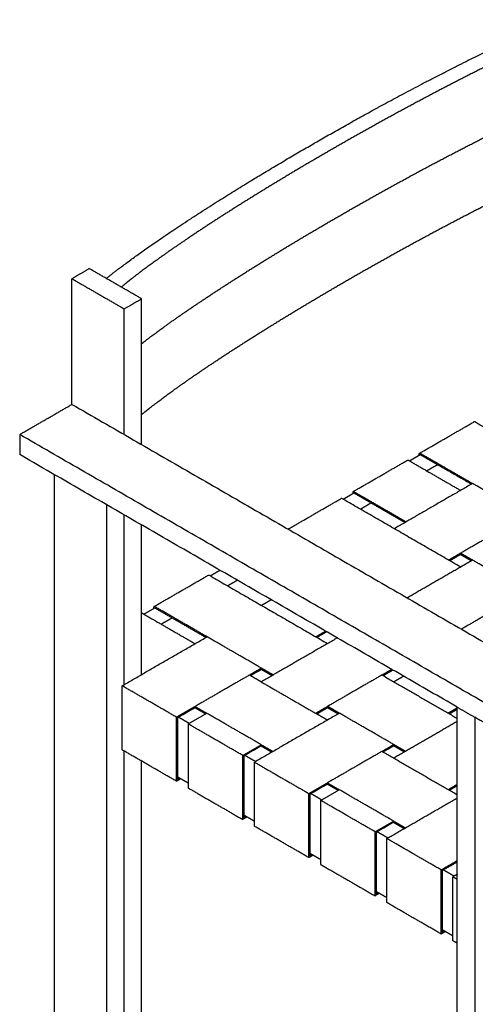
# Model space of a CAD drawing. Header units: millimetres. Extents: x -1859 to 1859, y -494 to 494.
# Tile 2 of 5: x -1859 to -1563, y -160 to 480. Entities that reach past the tile are written whole.
import ezdxf

# ---------------------------------------------------------------- set-up
doc = ezdxf.new("R2010")
doc.units = ezdxf.units.MM
doc.layers.add('Défaut', color=7, linetype='Continuous', true_color=0x000000)
doc.layers.add('Make2D$Visible$Courbes', color=7, linetype='Continuous', true_color=0x000000)

msp = doc.modelspace()

# ---------------------------------------------------------------- linework, layer by layer
at = {"layer": 'Défaut'}
for points in [[(-1597.89, 196.78), (-1598.26, 196.99)], [(-1641.02, 171.88), (-1641.39, 172.09)], [(-1770.42, 97.17), (-1770.79, 97.38)]]:
    msp.add_lwpolyline(points, dxfattribs=at)
at = {"layer": 'Make2D$Visible$Courbes', "color": 18, "lineweight": -3, "true_color": 0x000000}
for points in [[(-1605.33, 192.91), (-1598.26, 196.99)], [(-1648.46, 168.01), (-1641.39, 172.09)], [(-1777.86, 93.3), (-1770.79, 97.38)]]:
    msp.add_lwpolyline(points, dxfattribs=at)
for points, weights, knots in [([(-1498.74, 475.33), (-1503.68, 473.3), (-1506.28, 472.19), (-1508.87, 471.07), (-1511.04, 470.14), (-1519.36, 466.48), (-1534.22, 459.64), (-1553.73, 450.2), (-1574.26, 439.84), (-1595.3, 428.84), (-1616.34, 417.49), (-1636.9, 406.08), (-1656.88, 394.7), (-1676.55, 383.19), (-1696.14, 371.43), (-1715.51, 359.45), (-1734.15, 347.55), (-1751.56, 336.01), (-1767.27, 325.12), (-1778.52, 316.89), (-1784.45, 312.31), (-1785.97, 311.12), (-1787.68, 309.77), (-1789.37, 308.42), (-1792.55, 305.85)], [1, 0.999997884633, 0.999995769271, 0.999993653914, 0.999993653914, 0.999993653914, 0.999993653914, 0.999993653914, 0.999993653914, 0.999993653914, 0.999993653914, 0.999993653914, 0.999993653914, 0.999993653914, 0.999993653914, 0.999993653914, 0.999993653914, 0.999993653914, 0.999993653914, 0.999993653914, 0.999993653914, 0.999993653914, 0.999995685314, 0.999997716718, 0.999999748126], [0, 0, 0, 0, 12.196108, 12.196108, 12.196108, 20.119186, 42.812256, 68.054847, 95.201201, 123.538173, 152.356418, 180.983303, 208.737675, 236.476201, 265.095253, 293.915484, 322.26539, 349.436036, 374.713716, 397.451189, 405.456826, 405.456826, 405.456826, 417.393588, 417.393588, 417.393588, 417.393588]), ([(-1779.23, 269.13), (-1777.95, 270.12), (-1772.27, 274.49), (-1761.29, 282.53), (-1745.59, 293.41), (-1728.17, 304.95), (-1709.53, 316.86), (-1690.17, 328.84), (-1670.57, 340.6), (-1650.9, 352.1), (-1630.92, 363.49), (-1610.36, 374.9), (-1589.32, 386.25), (-1568.28, 397.25), (-1547.75, 407.61), (-1528.24, 417.05), (-1513.38, 423.89), (-1505.06, 427.54), (-1502.89, 428.48), (-1500.31, 429.6), (-1497.7, 430.7), (-1492.77, 432.74)], [0.999993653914, 0.999993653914, 0.999993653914, 0.999993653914, 0.999993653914, 0.999993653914, 0.999993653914, 0.999993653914, 0.999993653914, 0.999993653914, 0.999993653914, 0.999993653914, 0.999993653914, 0.999993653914, 0.999993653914, 0.999993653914, 0.999993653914, 0.999993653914, 0.999993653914, 0.999995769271, 0.999997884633, 1], [13.769835, 13.769835, 13.769835, 13.769835, 20.435744, 43.173216, 68.450897, 95.621542, 123.971449, 152.79168, 181.410732, 209.149258, 236.90363, 265.530514, 294.348759, 322.685731, 349.832086, 375.074677, 397.767747, 405.690825, 405.690825, 405.690825, 417.886933, 417.886933, 417.886933, 417.886933]), ([(-1779.32, 223.02), (-1777.03, 224.87), (-1775.62, 226), (-1774.18, 227.12), (-1772.66, 228.32), (-1766.73, 232.89), (-1755.48, 241.12), (-1739.78, 252.01), (-1722.36, 263.55), (-1703.72, 275.45), (-1684.36, 287.43), (-1664.76, 299.2), (-1645.09, 310.7), (-1625.11, 322.09), (-1604.55, 333.5), (-1583.51, 344.84), (-1562.47, 355.84), (-1541.94, 366.2), (-1522.43, 375.64), (-1507.57, 382.49), (-1499.25, 386.14), (-1497.08, 387.08), (-1494.5, 388.19), (-1491.89, 389.3), (-1486.96, 391.33)], [0.99999875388, 0.999997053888, 0.999995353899, 0.999993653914, 0.999993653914, 0.999993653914, 0.999993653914, 0.999993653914, 0.999993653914, 0.999993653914, 0.999993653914, 0.999993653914, 0.999993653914, 0.999993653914, 0.999993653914, 0.999993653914, 0.999993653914, 0.999993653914, 0.999993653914, 0.999993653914, 0.999993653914, 0.999993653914, 0.999995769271, 0.999997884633, 1], [2.440777, 2.440777, 2.440777, 2.440777, 12.430107, 12.430107, 12.430107, 20.435744, 43.173216, 68.450897, 95.621542, 123.971449, 152.79168, 181.410732, 209.149258, 236.90363, 265.530514, 294.348759, 322.685731, 349.832086, 375.074677, 397.767747, 405.690825, 405.690825, 405.690825, 417.886933, 417.886933, 417.886933, 417.886933])]:
    msp.add_rational_spline(points, weights, degree=3, knots=knots, dxfattribs=at)
for points, knots in [([(-1668.13, 398.75), (-1666.92, 399.45), (-1665.7, 400.15), (-1664.47, 400.86), (-1663.01, 401.7), (-1661.53, 402.54), (-1660.05, 403.39), (-1658.56, 404.24), (-1657.06, 405.1), (-1655.55, 405.95), (-1654.04, 406.81), (-1652.52, 407.67), (-1651, 408.53), (-1649.46, 409.4), (-1647.92, 410.27), (-1646.36, 411.14), (-1644.8, 412.02), (-1643.23, 412.9), (-1641.66, 413.77), (-1640.07, 414.66), (-1638.47, 415.55), (-1636.87, 416.44), (-1635.26, 417.33), (-1633.63, 418.23), (-1632, 419.13), (-1630.34, 420.04), (-1628.68, 420.96), (-1627, 421.87), (-1626.38, 422.21), (-1625.76, 422.55), (-1625.13, 422.89), (-1623.41, 423.83), (-1621.69, 424.77), (-1619.96, 425.7), (-1618.19, 426.66), (-1616.41, 427.62), (-1614.63, 428.58), (-1612.81, 429.56), (-1610.99, 430.54), (-1609.16, 431.51), (-1607.17, 432.58), (-1605.17, 433.64), (-1603.18, 434.69), (-1601.16, 435.76), (-1599.15, 436.82), (-1597.13, 437.87), (-1594.99, 439), (-1592.86, 440.11), (-1590.73, 441.21), (-1588.45, 442.39), (-1586.19, 443.56), (-1583.93, 444.72), (-1583.07, 445.16), (-1582.22, 445.6), (-1581.37, 446.03), (-1579.12, 447.18), (-1576.88, 448.32), (-1574.66, 449.44), (-1572.61, 450.48), (-1570.58, 451.5), (-1568.56, 452.51), (-1566.64, 453.46), (-1564.73, 454.41), (-1562.83, 455.35), (-1562.55, 455.48), (-1562.28, 455.62), (-1562.01, 455.75), (-1560.27, 456.61), (-1558.54, 457.46), (-1556.82, 458.3), (-1555.17, 459.1), (-1553.53, 459.89), (-1551.91, 460.67), (-1550.33, 461.44), (-1548.75, 462.19), (-1547.19, 462.93), (-1545.69, 463.65), (-1544.2, 464.36), (-1542.72, 465.05), (-1541.84, 465.47), (-1540.97, 465.88), (-1540.1, 466.28), (-1538.68, 466.95), (-1537.27, 467.6), (-1535.88, 468.25), (-1534.51, 468.88), (-1533.15, 469.5), (-1531.81, 470.11), (-1530.48, 470.72), (-1529.17, 471.31), (-1527.87, 471.9), (-1526.59, 472.47), (-1525.32, 473.04), (-1524.07, 473.6), (-1523.37, 473.91), (-1522.68, 474.21), (-1521.98, 474.52), (-1521.18, 474.87), (-1520.37, 475.23), (-1519.54, 475.59), (-1518.8, 475.91), (-1518.04, 476.24), (-1517.25, 476.58), (-1516.52, 476.9), (-1515.76, 477.22), (-1514.98, 477.55), (-1514.22, 477.88), (-1513.44, 478.21), (-1512.63, 478.55), (-1511.84, 478.89), (-1511.02, 479.24), (-1510.16, 479.6)], [-208.881865, -208.881865, -208.881865, -208.881865, -203.725304, -203.725304, -203.725304, -197.489615, -197.489615, -197.489615, -191.186852, -191.186852, -191.186852, -184.819318, -184.819318, -184.819318, -178.365299, -178.365299, -178.365299, -171.8325, -171.8325, -171.8325, -165.215472, -165.215472, -165.215472, -158.507363, -158.507363, -158.507363, -151.642802, -151.642802, -151.642802, -149.081744, -149.081744, -149.081744, -142.025617, -142.025617, -142.025617, -134.777207, -134.777207, -134.777207, -127.369773, -127.369773, -127.369773, -119.30975, -119.30975, -119.30975, -111.199868, -111.199868, -111.199868, -102.657993, -102.657993, -102.657993, -93.636408, -93.636408, -93.636408, -90.260111, -90.260111, -90.260111, -81.432549, -81.432549, -81.432549, -73.456248, -73.456248, -73.456248, -66.015182, -66.015182, -66.015182, -64.948098, -64.948098, -64.948098, -58.250993, -58.250993, -58.250993, -51.950213, -51.950213, -51.950213, -45.929397, -45.929397, -45.929397, -40.244502, -40.244502, -40.244502, -36.937306, -36.937306, -36.937306, -31.620607, -31.620607, -31.620607, -26.534156, -26.534156, -26.534156, -21.630459, -21.630459, -21.630459, -16.93463, -16.93463, -16.93463, -14.367583, -14.367583, -14.367583, -11.380648, -11.380648, -11.380648, -8.583782, -8.583782, -8.583782, -5.82568, -5.82568, -5.82568, -2.980344, -2.980344, -2.980344, 0, 0, 0, 0]), ([(-1802.24, 311.44), (-1801.89, 311.72), (-1801.54, 312), (-1801.21, 312.27), (-1800.68, 312.69), (-1800.16, 313.1), (-1799.66, 313.49), (-1799.14, 313.9), (-1798.63, 314.3), (-1798.13, 314.69), (-1797.58, 315.12), (-1797.05, 315.54), (-1796.51, 315.95), (-1795.9, 316.42), (-1795.29, 316.89), (-1794.67, 317.37), (-1794.08, 317.81), (-1793.49, 318.26), (-1792.9, 318.71), (-1791.98, 319.4), (-1791.06, 320.09), (-1790.11, 320.8), (-1789.13, 321.53), (-1788.14, 322.26), (-1787.13, 323), (-1786.1, 323.75), (-1785.06, 324.51), (-1784, 325.28), (-1782.92, 326.06), (-1781.82, 326.86), (-1780.7, 327.66), (-1780.47, 327.82), (-1780.24, 327.98), (-1780.02, 328.14), (-1778.86, 328.97), (-1777.68, 329.8), (-1776.49, 330.64), (-1775.26, 331.5), (-1774.01, 332.38), (-1772.75, 333.26), (-1771.45, 334.16), (-1770.13, 335.07), (-1768.8, 335.99), (-1767.42, 336.94), (-1766.01, 337.89), (-1764.59, 338.86), (-1763.91, 339.32), (-1763.22, 339.79), (-1762.52, 340.26), (-1760.96, 341.32), (-1759.38, 342.38), (-1757.78, 343.45), (-1756.05, 344.6), (-1754.29, 345.77), (-1752.51, 346.94), (-1750.62, 348.19), (-1748.71, 349.44), (-1746.77, 350.71), (-1746.27, 351.03), (-1745.76, 351.36), (-1745.25, 351.69), (-1743.27, 352.98), (-1741.27, 354.27), (-1739.25, 355.57), (-1737.37, 356.78), (-1735.47, 357.99), (-1733.57, 359.2), (-1731.75, 360.35), (-1729.92, 361.51), (-1728.08, 362.67), (-1726.37, 363.75), (-1724.64, 364.83), (-1722.91, 365.91), (-1721.23, 366.96), (-1719.55, 368), (-1717.86, 369.05), (-1716.22, 370.06), (-1714.57, 371.08), (-1712.92, 372.09), (-1711.26, 373.11), (-1709.6, 374.13), (-1707.94, 375.14), (-1706.68, 375.91), (-1705.42, 376.68), (-1704.16, 377.44), (-1702.6, 378.39), (-1701.04, 379.33), (-1699.48, 380.27), (-1697.94, 381.19), (-1696.4, 382.12), (-1694.87, 383.04), (-1693.35, 383.95), (-1691.82, 384.86), (-1690.3, 385.76), (-1688.8, 386.65), (-1687.3, 387.54), (-1685.8, 388.43), (-1684.3, 389.31), (-1682.81, 390.19), (-1681.33, 391.06), (-1679.85, 391.93), (-1678.37, 392.8), (-1676.89, 393.66), (-1675.42, 394.52), (-1673.96, 395.38), (-1672.49, 396.22), (-1671.03, 397.07), (-1669.58, 397.91), (-1668.13, 398.75)], [-205.198269, -205.198269, -205.198269, -205.198269, -203.340743, -203.340743, -203.340743, -200.609506, -200.609506, -200.609506, -197.930628, -197.930628, -197.930628, -195.119528, -195.119528, -195.119528, -191.947229, -191.947229, -191.947229, -188.925887, -188.925887, -188.925887, -184.212012, -184.212012, -184.212012, -179.225047, -179.225047, -179.225047, -174.055351, -174.055351, -174.055351, -168.637358, -168.637358, -168.637358, -167.528262, -167.528262, -167.528262, -161.811295, -161.811295, -161.811295, -155.798247, -155.798247, -155.798247, -149.508614, -149.508614, -149.508614, -142.86668, -142.86668, -142.86668, -139.616458, -139.616458, -139.616458, -132.213167, -132.213167, -132.213167, -124.056195, -124.056195, -124.056195, -115.245456, -115.245456, -115.245456, -112.929345, -112.929345, -112.929345, -103.79902, -103.79902, -103.79902, -95.230904, -95.230904, -95.230904, -87.016646, -87.016646, -87.016646, -79.305511, -79.305511, -79.305511, -71.830702, -71.830702, -71.830702, -64.55055, -64.55055, -64.55055, -57.239062, -57.239062, -57.239062, -51.720291, -51.720291, -51.720291, -44.910574, -44.910574, -44.910574, -38.235946, -38.235946, -38.235946, -31.646134, -31.646134, -31.646134, -25.168708, -25.168708, -25.168708, -18.768495, -18.768495, -18.768495, -12.441689, -12.441689, -12.441689, -6.185163, -6.185163, -6.185163, 0, 0, 0, 0])]:
    msp.add_open_spline(points, degree=3, knots=knots, dxfattribs=at)
for points in [[(-1813.27, 317.8), (-1818.92, 314.54), (-1824.58, 311.27)], [(-1779.32, 298.21), (-1796.3, 308.01), (-1813.27, 317.8)], [(-1824.58, 229.62), (-1824.58, 270.45), (-1824.58, 311.27)], [(-1824.58, 311.27), (-1807.61, 301.47), (-1790.64, 291.68)], [(-1790.64, 291.68), (-1784.98, 294.94), (-1779.32, 298.21)], [(-1779.32, 203.5), (-1779.32, 250.85), (-1779.32, 298.21)], [(-1790.64, 210.03), (-1790.64, 250.85), (-1790.64, 291.68)], [(-1858.52, 210.03), (-1841.55, 219.82), (-1824.58, 229.62)], [(-1824.58, 229.62), (-1665.48, 137.77), (-1506.38, 45.91)], [(-1598.73, 197.86), (-1581.06, 208.06), (-1563.39, 218.26)], [(-1485.96, 173.8), (-1524.42, 196), (-1562.89, 218.21)], [(-1858.52, 210.03), (-1858.52, 203.49), (-1858.52, 196.96)], [(-1540.32, 26.32), (-1699.42, 118.17), (-1858.52, 210.03)], [(-1574.26, 32.85), (-1716.39, 114.91), (-1858.52, 196.96)], [(-1641.86, 172.96), (-1624.19, 183.16), (-1606.52, 193.36)], [(-1606.02, 193.31), (-1589.05, 183.51), (-1572.08, 173.71)], [(-1598.95, 196.59), (-1598.95, 196.99), (-1598.95, 197.39)], [(-1598.24, 197.8), (-1581.27, 188), (-1564.3, 178.2)], [(-1597.89, 196.78), (-1581.45, 187.29), (-1565.01, 177.8)], [(-1586.94, 190.46), (-1590.48, 188.42), (-1594.01, 186.38)], [(-1835.89, -309.27), (-1835.89, -62.68), (-1835.89, 183.9)], [(-1641.38, 172.9), (-1624.41, 163.1), (-1607.44, 153.3)], [(-1564.3, 178.2), (-1589.76, 163.51), (-1615.21, 148.81)], [(-1528.95, 157.79), (-1546.63, 168), (-1564.3, 178.2)], [(-1684.14, 148.54), (-1666.9, 158.5), (-1649.66, 168.46)], [(-1572.22, 123.99), (-1610.69, 146.2), (-1649.16, 168.41)], [(-1642.08, 172.49), (-1642.08, 172.09), (-1642.08, 171.69)], [(-1641.02, 171.88), (-1624.58, 162.38), (-1608.14, 152.89)], [(-1801.95, -328.86), (-1801.95, -82.28), (-1801.95, 164.3)], [(-1630.08, 165.56), (-1633.61, 163.52), (-1637.14, 161.48)], [(-1790.64, 47.53), (-1790.64, 102.65), (-1790.64, 157.77)], [(-1779.32, 54.06), (-1779.32, 102.65), (-1779.32, 151.24)], [(-1536.73, 153.3), (-1554.4, 143.09), (-1572.08, 132.89)], [(-1606.92, 103.96), (-1585.68, 116.22), (-1564.44, 128.48)], [(-1572.08, 132.89), (-1575.97, 130.64), (-1579.86, 128.4)], [(-1572.08, 132.07), (-1575.62, 130.03), (-1579.15, 127.99)], [(-1564.45, 128.48), (-1568.26, 130.68), (-1572.08, 132.89)], [(-1572.08, 132.89), (-1572.08, 132.48), (-1572.08, 132.07)], [(-1572.08, 132.07), (-1568.62, 130.07), (-1565.15, 128.07)], [(-1529.09, 108.07), (-1546.77, 118.27), (-1564.44, 128.48)], [(-1734.73, 118.2), (-1731.57, 120.02), (-1728.41, 121.85)], [(-1771.26, 98.25), (-1753.59, 108.45), (-1735.92, 118.65)], [(-1735.42, 118.6), (-1696.96, 96.39), (-1658.49, 74.18)], [(-1717.1, 115.31), (-1720.26, 113.49), (-1723.41, 111.67)], [(-1701.48, 99), (-1698.32, 100.83), (-1695.16, 102.65)], [(-1536.87, 103.58), (-1554.22, 93.56), (-1571.56, 83.54)], [(-1771.49, 97.78), (-1771.49, 97.38), (-1771.49, 96.98)], [(-1736.84, 78.59), (-1753.81, 88.39), (-1770.78, 98.19)], [(-1770.42, 97.17), (-1753.98, 87.68), (-1737.54, 78.18)], [(-1779.32, 93.59), (-1779.19, 93.67), (-1779.06, 93.75)], [(-1779.32, 93.26), (-1779.29, 93.27), (-1779.26, 93.29)], [(-1778.56, 93.7), (-1761.59, 83.9), (-1744.62, 74.1)], [(-1759.47, 90.85), (-1763.01, 88.81), (-1766.55, 86.76)], [(-1571.56, 83.55), (-1571.56, 83.55), (-1571.56, 83.54)], [(-1791.99, 46.75), (-1764.41, 62.67), (-1736.84, 78.59)], [(-1701.48, 58.18), (-1719.16, 68.39), (-1736.84, 78.59)], [(-1652.17, 77.83), (-1676.9, 63.55), (-1701.62, 49.28)], [(-1666.13, 78.59), (-1662.97, 80.41), (-1659.81, 82.24)], [(-1659.1, 81.83), (-1662.26, 80.01), (-1665.42, 78.18)], [(-1701.48, 58.18), (-1705.37, 55.93), (-1709.26, 53.69)], [(-1693.84, 53.77), (-1697.66, 55.97), (-1701.48, 58.18)], [(-1701.48, 57.36), (-1701.48, 57.77), (-1701.48, 58.18)], [(-1709.26, 53.69), (-1726.94, 43.48), (-1744.62, 33.28)], [(-1701.62, 49.28), (-1705.44, 51.48), (-1709.26, 53.69)], [(-1701.48, 57.36), (-1705.02, 55.32), (-1708.55, 53.28)], [(-1701.48, 57.36), (-1698.02, 55.36), (-1694.55, 53.36)], [(-1623.13, 53.77), (-1640.81, 43.56), (-1658.49, 33.36)], [(-1623.13, 53.77), (-1619.98, 55.59), (-1616.82, 57.42)], [(-1623.13, 53.77), (-1598.7, 39.66), (-1574.26, 25.55)], [(-1622.43, 53.36), (-1619.27, 55.19), (-1616.11, 57.01)], [(-1615.5, 49.36), (-1612.34, 51.19), (-1609.18, 53.01)], [(-1791.99, 5.11), (-1791.99, 25.93), (-1791.99, 46.75)], [(-1756.64, 26.34), (-1774.31, 36.54), (-1791.99, 46.75)], [(-1701.62, 49.28), (-1683.94, 39.07), (-1666.27, 28.87)], [(-1744.62, 33.27), (-1750.63, 29.8), (-1756.64, 26.34)], [(-1744.61, 32.46), (-1750.27, 29.19), (-1755.93, 25.93)], [(-1744.62, 33.28), (-1740.8, 31.07), (-1736.98, 28.87)], [(-1744.62, 33.28), (-1744.62, 32.87), (-1744.62, 32.46)], [(-1744.62, 32.46), (-1741.15, 30.46), (-1737.69, 28.46)], [(-1666.27, 28.87), (-1662.38, 31.11), (-1658.49, 33.36)], [(-1665.56, 28.46), (-1662.02, 30.5), (-1658.49, 32.54)], [(-1658.49, 33.36), (-1658.49, 32.95), (-1658.49, 32.54)], [(-1650.85, 28.95), (-1654.67, 31.15), (-1658.49, 33.36)], [(-1658.49, 32.54), (-1655.02, 30.54), (-1651.56, 28.54)], [(-1574.26, 32.34), (-1577.2, 30.65), (-1580.14, 28.95)], [(-1574.26, -486.44), (-1574.26, -226.8), (-1574.26, 32.85)], [(-1574.26, 32.85), (-1568.61, 29.58), (-1562.95, 26.32)], [(-1756.64, -15.31), (-1756.64, 5.52), (-1756.64, 26.34)], [(-1755.93, 25.93), (-1755.93, 5.92), (-1755.93, -14.08)], [(-1748.34, 22.31), (-1751.81, 24.31), (-1755.27, 26.31)], [(-1749, 21.93), (-1742.99, 25.4), (-1736.98, 28.87)], [(-1701.62, 8.45), (-1719.3, 18.66), (-1736.98, 28.87)], [(-1650.85, 28.95), (-1678.43, 13.03), (-1706.01, -2.89)], [(-1658.63, 24.46), (-1662.45, 26.66), (-1666.27, 28.87)], [(-1615.5, 8.54), (-1633.18, 18.74), (-1650.85, 28.95)], [(-1579.43, 28.54), (-1576.85, 30.03), (-1574.26, 31.53)], [(-1540.32, 13.25), (-1551.64, 19.78), (-1562.95, 26.32)], [(-1562.95, 26.32), (-1562.95, -233.33), (-1562.95, -492.98)], [(-1713.64, 1.51), (-1731.32, 11.72), (-1749, 21.93)], [(-1749, 21.93), (-1749, 1.11), (-1749, -19.71)], [(-1574.26, 23.53), (-1594.95, 11.58), (-1615.64, -0.36)], [(-1713.64, 1.51), (-1707.63, 4.98), (-1701.62, 8.45)], [(-1701.62, 7.64), (-1707.28, 4.37), (-1712.94, 1.11)], [(-1701.62, 7.64), (-1701.62, 8.05), (-1701.62, 8.45)], [(-1701.62, 8.45), (-1697.8, 6.25), (-1693.99, 4.05)], [(-1701.62, 7.64), (-1698.16, 5.64), (-1694.69, 3.64)], [(-1623.28, 4.05), (-1619.39, 6.29), (-1615.5, 8.54)], [(-1615.5, 7.72), (-1619.03, 5.68), (-1622.57, 3.64)], [(-1615.5, 7.72), (-1615.5, 8.13), (-1615.5, 8.54)], [(-1607.86, 4.13), (-1611.68, 6.33), (-1615.5, 8.54)], [(-1615.5, 7.72), (-1612.03, 5.72), (-1608.57, 3.72)], [(-1756.64, -15.31), (-1774.31, -5.1), (-1791.99, 5.11)], [(-1790.64, -322.33), (-1790.64, -159), (-1790.64, 4.33)], [(-1713.64, -40.13), (-1713.64, -19.31), (-1713.64, 1.51)], [(-1712.94, 1.11), (-1712.94, -18.9), (-1712.94, -38.9)], [(-1705.35, -2.51), (-1708.81, -0.51), (-1712.28, 1.49)], [(-1623.28, 4.05), (-1640.95, -6.16), (-1658.63, -16.37)], [(-1574.26, -24.25), (-1598.77, -10.1), (-1623.28, 4.05)], [(-1779.32, -315.8), (-1779.32, -159), (-1779.32, -2.21)], [(-1706.01, -2.89), (-1688.33, -13.1), (-1670.65, -23.31)], [(-1706.01, -44.54), (-1706.01, -23.72), (-1706.01, -2.89)], [(-1749, -16.5), (-1752.46, -14.5), (-1755.93, -12.5)], [(-1753.86, -13.7), (-1755.25, -14.5), (-1756.64, -15.31)], [(-1755.93, -14.08), (-1755.24, -13.69), (-1754.56, -13.29)], [(-1670.65, -23.31), (-1664.64, -19.84), (-1658.63, -16.37)], [(-1658.63, -17.18), (-1664.29, -20.45), (-1669.94, -23.72)], [(-1658.63, -16.37), (-1654.81, -18.57), (-1650.99, -20.78)], [(-1658.63, -16.37), (-1658.63, -16.78), (-1658.63, -17.18)], [(-1658.63, -17.18), (-1655.17, -19.18), (-1651.7, -21.18)], [(-1580.28, -20.78), (-1577.27, -19.04), (-1574.26, -17.3)], [(-1579.57, -21.18), (-1576.92, -19.65), (-1574.26, -18.11)], [(-1749, -19.71), (-1731.32, -29.92), (-1713.64, -40.13)], [(-1670.65, -64.95), (-1670.65, -44.13), (-1670.65, -23.31)], [(-1669.94, -23.72), (-1669.94, -43.72), (-1669.94, -63.72)], [(-1662.35, -27.34), (-1665.82, -25.34), (-1669.29, -23.34)], [(-1663.01, -27.72), (-1657, -24.25), (-1650.99, -20.78)], [(-1615.64, -41.19), (-1633.32, -30.98), (-1650.99, -20.78)], [(-1627.66, -48.13), (-1645.34, -37.92), (-1663.01, -27.72)], [(-1663.01, -27.72), (-1663.01, -48.54), (-1663.01, -69.36)], [(-1620.02, -52.54), (-1597.14, -39.33), (-1574.26, -26.12)], [(-1706.01, -41.33), (-1709.47, -39.33), (-1712.94, -37.33)], [(-1712.94, -38.9), (-1712.25, -38.51), (-1711.57, -38.11)], [(-1710.86, -38.52), (-1712.25, -39.32), (-1713.64, -40.13)], [(-1670.65, -64.95), (-1688.33, -54.74), (-1706.01, -44.54)], [(-1627.66, -48.13), (-1621.65, -44.66), (-1615.64, -41.19)], [(-1615.64, -42.01), (-1621.3, -45.27), (-1626.95, -48.54)], [(-1615.64, -42.01), (-1615.64, -41.6), (-1615.64, -41.19)], [(-1615.64, -41.19), (-1611.82, -43.39), (-1608, -45.6)], [(-1615.64, -42), (-1612.17, -44.01), (-1608.71, -46.01)], [(-1627.66, -89.77), (-1627.66, -68.95), (-1627.66, -48.13)], [(-1626.95, -48.54), (-1626.95, -68.54), (-1626.95, -88.55)], [(-1619.36, -52.16), (-1622.83, -50.16), (-1626.29, -48.16)], [(-1584.67, -72.95), (-1602.35, -62.74), (-1620.02, -52.54)], [(-1620.02, -94.18), (-1620.02, -73.36), (-1620.02, -52.54)], [(-1667.87, -63.34), (-1669.26, -64.15), (-1670.65, -64.95)], [(-1663.01, -66.15), (-1666.48, -64.15), (-1669.94, -62.15)], [(-1669.94, -63.72), (-1669.26, -63.33), (-1668.58, -62.93)], [(-1663.01, -69.36), (-1645.34, -79.56), (-1627.66, -89.77)], [(-1574.26, -66.94), (-1579.46, -69.95), (-1584.67, -72.95)], [(-1574.26, -67.76), (-1579.11, -70.56), (-1583.96, -73.36)], [(-1584.67, -114.59), (-1584.67, -93.77), (-1584.67, -72.95)], [(-1583.96, -73.36), (-1583.96, -93.36), (-1583.96, -113.37)], [(-1576.37, -76.98), (-1579.84, -74.98), (-1583.3, -72.98)], [(-1574.26, -75.76), (-1575.65, -76.56), (-1577.03, -77.36)], [(-1577.03, -77.36), (-1575.65, -78.16), (-1574.26, -78.96)], [(-1577.03, -119), (-1577.03, -98.18), (-1577.03, -77.36)], [(-1624.88, -88.16), (-1626.27, -88.97), (-1627.66, -89.77)], [(-1620.02, -90.97), (-1623.49, -88.97), (-1626.95, -86.97)], [(-1626.95, -88.55), (-1626.27, -88.15), (-1625.59, -87.76)], [(-1584.67, -114.59), (-1602.35, -104.39), (-1620.02, -94.18)], [(-1581.89, -112.99), (-1583.28, -113.79), (-1584.67, -114.59)], [(-1577.03, -115.79), (-1580.5, -113.79), (-1583.96, -111.79)], [(-1583.96, -113.37), (-1583.28, -112.97), (-1582.59, -112.58)], [(-1574.26, -120.6), (-1575.65, -119.8), (-1577.03, -119)]]:
    msp.add_open_spline(points, degree=2, dxfattribs=at)
for points in [[(-1562.89, 218.21), (-1563.18, 218.38), (-1563.39, 218.26)], [(-1606.52, 193.36), (-1606.31, 193.48), (-1606.02, 193.31)], [(-1598.95, 197.39), (-1598.95, 197.73), (-1598.74, 197.85)], [(-1598.74, 197.85), (-1598.54, 197.97), (-1598.24, 197.8)], [(-1641.88, 172.95), (-1642.08, 172.83), (-1642.08, 172.49)], [(-1641.38, 172.9), (-1641.67, 173.07), (-1641.88, 172.95)], [(-1649.16, 168.41), (-1649.45, 168.58), (-1649.66, 168.46)], [(-1735.92, 118.65), (-1735.72, 118.77), (-1735.42, 118.6)], [(-1771.28, 98.24), (-1771.49, 98.12), (-1771.49, 97.78)], [(-1770.78, 98.19), (-1771.07, 98.36), (-1771.28, 98.24)], [(-1778.56, 93.7), (-1778.85, 93.87), (-1779.06, 93.75)]]:
    msp.add_rational_spline(points, [1, 0.923879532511, 1], degree=2, dxfattribs=at)

doc.saveas('drawing.dxf')
